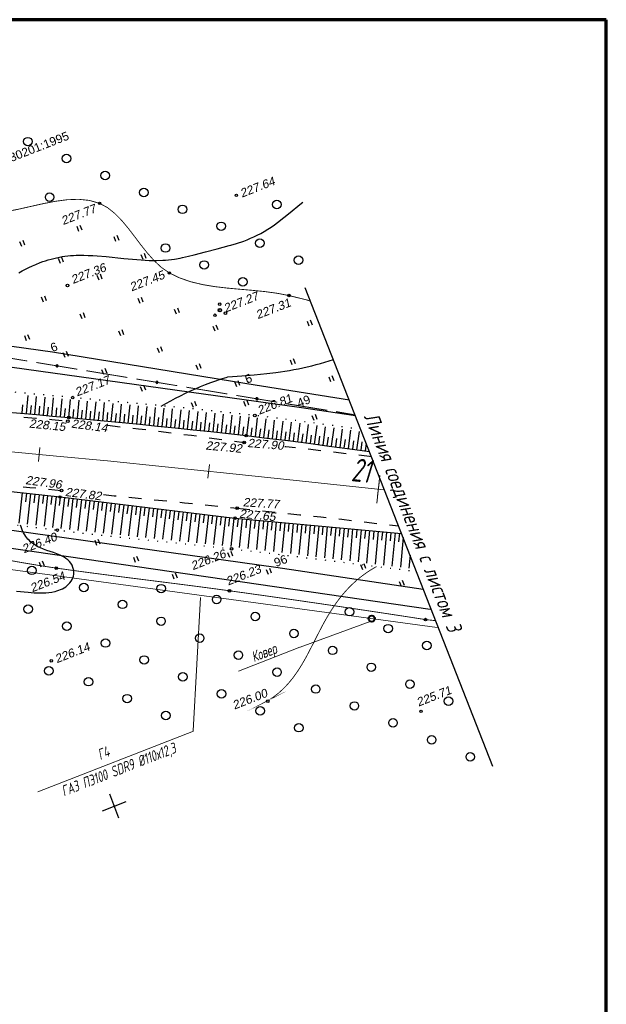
# Model space of a CAD drawing. Header units: millimetres. Extents: x -10 to 1169, y 1 to 1686.
# Tile 203 of 224: x 1098 to 1167, y 1217 to 1332. Entities that reach past the tile are written whole.
import ezdxf
from ezdxf.enums import TextEntityAlignment as Align
from ezdxf.lldxf.tags import DXFTag

# ---------------------------------------------------------------- set-up
doc = ezdxf.new("R2010")
doc.units = ezdxf.units.MM
for name, pattern in [('ADOT1', [1, 0, -1]), ('AHIDDEN1', [2, 0.5, -1.5]), ('AHIDDEN2', [3, 1.5, -1.5]), ('CONTI', [0]), ('PHANTOM2', [1.25, 0.625, -0.125, 0.125, -0.125, 0.125, -0.125])]:
    doc.linetypes.add(name, pattern=pattern)
for name, color, linetype in [('CONTURS', 7, 'Continuous'), ('COORDS', 7, 'Continuous'), ('GPR_PICK', 7, 'Continuous'), ('IZOLINES', 32, 'Continuous'), ('PDIGIT', 170, 'Continuous'), ('PICKETS', 7, 'Continuous'), ('Листы', 7, 'Continuous'), ('ОБЪЕКТЫ_АВТОДОРОГ', 7, 'Continuous'), ('УЧАСТКИ', 7, 'Continuous')]:
    doc.layers.add(name, color=color, linetype=linetype)
doc.layers.add('СВЯЗЬ', color=170, linetype='Связь', lineweight=30)
doc.styles.add('GPR', font='isocpeui.ttf', dxfattribs={"width": 0.8})
doc.styles.get("Standard").update_dxf_attribs({"font": 'arial.ttf'})
tags = doc.linetypes.add('газ', pattern='A,42.7,-5.08,["Г",Standard,S=2.54,R=0,X=-2.54,Y=-1.27],-3.81', length=51.59).pattern_tags.tags
tags[6] = DXFTag(74, 10)
doc.linetypes.add('Связь', pattern='A,12.5,[130,ltypeshp.shx,S=1,R=-30,X=0,Y=0.9],1,[130,ltypeshp.shx,S=1,R=-30,X=0,Y=0.9],1,[130,ltypeshp.shx,S=1,R=-30,X=0,Y=0.9],4.5', length=19)

# ---------------------------------------------------------------- blocks, each defined once
blk = doc.blocks.new('401')
at = {"layer": 'CONTURS'}
for p, q in [((0, 0), (0, 1.2)), ((0.8, 0), (0.8, 1.2))]:
    blk.add_line(p, q, dxfattribs=at)
blk = doc.blocks.new('372')
at = {"layer": 'CONTURS'}
blk.add_circle((0, 0), 1, dxfattribs=at)
blk = doc.blocks.new('394')
at = {"layer": 'CONTURS', "color": 7, "linetype": 'Continuous'}
for centre, radius in [((0.03, 0.04), 0.4), ((0.52, 1.35), 0.3), ((-1.46, -0.66), 0.3), ((1, -1.11), 0.3)]:
    blk.add_circle(centre, radius, dxfattribs=at)
blk = doc.blocks.new('133')
at = {"layer": 'CONTURS', "color": 7, "linetype": 'Continuous', "const_width": 0.2}
for points in [[(-11, 0), (-2, 0)], [(0, 0), (9, 0)]]:
    blk.add_lwpolyline(points, dxfattribs=at)
at = {"layer": 'CONTURS', "color": 7, "linetype": 'Continuous', "const_width": 0.5}
blk.add_lwpolyline([(-6.79, 0, 1), (-6.29, 0, 1)], format="xyb", close=True, dxfattribs=at)
blk = doc.blocks.new('пкк')
at = {"layer": 'ОБЪЕКТЫ_АВТОДОРОГ', "lineweight": 15, "ltscale": 200}
blk.add_line((-0.011, -0.822), (-0.008, 0.805), dxfattribs=at)
blk = doc.blocks.new('пк')
at = {"layer": 'ОБЪЕКТЫ_АВТОДОРОГ', "linetype": 'Continuous', "lineweight": 25, "xscale": 2, "yscale": 2, "zscale": 2}
blk.add_blockref('пкк', (0, 0.01), dxfattribs=at)

msp = doc.modelspace()

# ---------------------------------------------------------------- linework, layer by layer
at = {"linetype": 'Continuous', "lineweight": 40}
msp.add_circle((1139.57087, 1262.08094), 0.36213, dxfattribs=at)
at = {"layer": 'CONTURS', "lineweight": -2}
for p, q in [((1099.07311, 1286.1144), (1099.2627, 1288.22886)), ((1100.06908, 1286.02478), (1100.25996, 1288.13814)), ((1101.06495, 1285.93399), (1101.25752, 1288.04678)), ((1102.0608, 1285.84291), (1102.25472, 1287.95516)), ((1103.05652, 1285.75052), (1103.25225, 1287.86284)), ((1104.05223, 1285.65799), (1104.24947, 1287.7703)), ((1105.04785, 1285.56446), (1105.24612, 1287.67801)), ((1106.04346, 1285.47094), (1106.24265, 1287.58579)), ((1107.03901, 1285.37668), (1107.23948, 1287.49408)), ((1108.03455, 1285.28236), (1108.23627, 1287.40271)), ((1109.03001, 1285.1871), (1109.23348, 1287.31133)), ((1098.5751, 1286.159), (1098.664, 1287.15504)), ((1099.5711, 1286.06959), (1099.66072, 1287.06557)), ((1100.56702, 1285.97938), (1100.65738, 1286.97529)), ((1101.56288, 1285.88845), (1101.65397, 1286.88429)), ((1102.55866, 1285.79672), (1102.6505, 1286.79249)), ((1103.55438, 1285.70426), (1103.64699, 1286.69996)), ((1104.55004, 1285.61123), (1104.64323, 1286.60688)), ((1105.54566, 1285.5177), (1105.63924, 1286.51331)), ((1106.54124, 1285.42381), (1106.63525, 1286.41938)), ((1107.53678, 1285.32952), (1107.63126, 1286.32505)), ((1108.53228, 1285.23473), (1108.62731, 1286.23021)), ((1110.02544, 1285.09165), (1110.23058, 1287.22001)), ((1111.02077, 1284.99511), (1111.22817, 1287.12838)), ((1112.01606, 1284.89817), (1112.22553, 1287.0363)), ((1113.01124, 1284.80006), (1113.22347, 1286.94386)), ((1114.00635, 1284.7013), (1114.22102, 1286.85021)), ((1115.00134, 1284.60135), (1115.21927, 1286.75639)), ((1115.99623, 1284.50042), (1116.21694, 1286.66039)), ((1116.99101, 1284.39834), (1117.2154, 1286.56431)), ((1117.98564, 1284.2949), (1118.21315, 1286.46544)), ((1118.98017, 1284.19042), (1119.21173, 1286.36619)), ((1119.97451, 1284.08412), (1120.20949, 1286.26398)), ((1120.96875, 1283.97696), (1121.20811, 1286.16077)), ((1109.52772, 1285.13938), (1109.62337, 1286.13479)), ((1110.5231, 1285.04338), (1110.61946, 1286.03872)), ((1111.51841, 1284.94664), (1111.61555, 1285.94191)), ((1112.51365, 1284.84912), (1112.61166, 1285.8443)), ((1113.50879, 1284.75068), (1113.60775, 1285.74577)), ((1114.50384, 1284.65133), (1114.60385, 1285.64631)), ((1115.49879, 1284.55089), (1115.59992, 1285.54576)), ((1116.49362, 1284.44938), (1116.59597, 1285.44413)), ((1117.48833, 1284.34662), (1117.59197, 1285.34124)), ((1118.48291, 1284.24266), (1118.58794, 1285.23713)), ((1119.47734, 1284.13727), (1119.58384, 1285.13159)), ((1120.47163, 1284.03054), (1120.57969, 1285.02468)), ((1121.96273, 1283.86746), (1122.20581, 1286.05464)), ((1122.95665, 1283.75733), (1123.20438, 1285.94666)), ((1123.95024, 1283.64429), (1124.20197, 1285.83602)), ((1124.94379, 1283.53084), (1125.20043, 1285.72246)), ((1125.93683, 1283.41312), (1126.19703, 1285.60664)), ((1126.92988, 1283.2954), (1127.1932, 1285.48643)), ((1127.92254, 1283.17447), (1128.19113, 1285.366)), ((1128.91497, 1283.05168), (1129.18699, 1285.23898)), ((1129.90731, 1282.92813), (1130.18352, 1285.1118)), ((1121.46574, 1283.92221), (1121.57545, 1284.91617)), ((1122.45969, 1283.81239), (1122.57114, 1284.80617)), ((1123.45345, 1283.70081), (1123.56672, 1284.69437)), ((1124.44701, 1283.58757), (1124.56222, 1284.58091)), ((1125.44031, 1283.47198), (1125.55736, 1284.46511)), ((1126.43336, 1283.35426), (1126.55191, 1284.34721)), ((1127.42621, 1283.23493), (1127.54669, 1284.22765)), ((1128.41876, 1283.11307), (1128.54128, 1284.10554)), ((1129.41114, 1282.9899), (1129.53559, 1283.98213)), ((1130.40326, 1282.8646), (1130.5294, 1283.85661)), ((1130.89921, 1282.80108), (1131.17789, 1284.98134)), ((1131.8911, 1282.67403), (1132.17171, 1284.84881)), ((1132.88267, 1282.54445), (1133.16638, 1284.71502)), ((1133.87412, 1282.41393), (1134.15962, 1284.57805)), ((1134.86547, 1282.28268), (1135.15316, 1284.44104)), ((1135.85656, 1282.14949), (1136.14515, 1284.30134)), ((1136.84765, 1282.01629), (1137.1368, 1284.1613)), ((1137.83853, 1281.88155), (1138.12874, 1284.02015)), ((1131.39515, 1282.73755), (1131.52253, 1283.72941)), ((1132.38689, 1282.60924), (1132.51567, 1283.60091)), ((1133.3784, 1282.47919), (1133.50859, 1283.47068)), ((1134.36979, 1282.34831), (1134.50125, 1283.33963)), ((1135.36101, 1282.21608), (1135.49354, 1283.20726)), ((1136.3521, 1282.08289), (1136.48536, 1283.07397)), ((1137.34309, 1281.94892), (1137.47712, 1282.9399)), ((1138.33395, 1281.81402), (1138.4687, 1282.8049)), ((1138.82936, 1281.74648), (1138.94951, 1282.628)), ((1098.57587, 1276.82963), (1098.18531, 1273.28054)), ((1099.07293, 1276.77543), (1098.9633, 1275.78146)), ((1099.56998, 1276.72123), (1099.17557, 1273.15333)), ((1100.06704, 1276.66703), (1099.9568, 1275.67313)), ((1100.56409, 1276.61284), (1100.16518, 1273.02833)), ((1101.06114, 1276.55864), (1100.94999, 1275.56483)), ((1101.5582, 1276.50444), (1101.15356, 1272.90431)), ((1102.05525, 1276.45024), (1101.94274, 1275.45659)), ((1102.55231, 1276.39604), (1102.14015, 1272.78239)), ((1103.04899, 1276.3386), (1102.93445, 1275.34518)), ((1103.54568, 1276.28115), (1103.12397, 1272.66266)), ((1104.04203, 1276.22083), (1103.92546, 1275.22765)), ((1104.53838, 1276.16051), (1104.11108, 1272.54537)), ((1105.03473, 1276.10019), (1104.91681, 1275.10717)), ((1105.53108, 1276.03987), (1105.10039, 1272.42974)), ((1106.02742, 1275.97955), (1105.90861, 1274.98663)), ((1106.52377, 1275.91923), (1106.09149, 1272.31786)), ((1107.02012, 1275.85891), (1106.90071, 1274.86606)), ((1107.51647, 1275.79859), (1107.08363, 1272.20709)), ((1108.01282, 1275.73826), (1107.89301, 1274.74547)), ((1108.50916, 1275.67794), (1108.07676, 1272.09961)), ((1109.00551, 1275.61762), (1108.88545, 1274.62486)), ((1109.50186, 1275.5573), (1109.07039, 1271.99276)), ((1109.99821, 1275.49698), (1109.87798, 1274.50424)), ((1110.49456, 1275.43666), (1110.06462, 1271.8885)), ((1110.9909, 1275.37634), (1110.87058, 1274.38361)), ((1111.48725, 1275.31602), (1111.05909, 1271.78454)), ((1111.9836, 1275.2557), (1111.86323, 1274.26297)), ((1112.47995, 1275.19538), (1112.05395, 1271.68229)), ((1112.9763, 1275.13506), (1112.85593, 1274.14233)), ((1113.47264, 1275.07474), (1113.04896, 1271.58011)), ((1113.96899, 1275.01441), (1113.84867, 1274.02168)), ((1114.46534, 1274.95409), (1114.04424, 1271.47863)), ((1114.96169, 1274.89377), (1114.84147, 1273.90103)), ((1115.45804, 1274.83345), (1115.03971, 1271.37711)), ((1115.95438, 1274.77313), (1115.83434, 1273.78036)), ((1116.45073, 1274.71281), (1116.03542, 1271.27512)), ((1116.94708, 1274.65249), (1116.82731, 1273.65969)), ((1117.44343, 1274.59217), (1117.03154, 1271.17309)), ((1117.93978, 1274.53185), (1117.82043, 1273.539)), ((1118.43613, 1274.47153), (1118.02805, 1271.06929)), ((1118.93247, 1274.41121), (1118.81377, 1273.41828)), ((1119.42882, 1274.35089), (1119.02544, 1270.9654)), ((1119.92517, 1274.29057), (1119.80744, 1273.29752)), ((1120.42152, 1274.23024), (1120.02382, 1270.85856)), ((1120.91787, 1274.16992), (1120.80161, 1273.1767)), ((1121.41421, 1274.1096), (1121.02416, 1270.75133)), ((1121.91056, 1274.04928), (1121.79652, 1273.05581)), ((1122.40691, 1273.98896), (1122.02702, 1270.63996)), ((1122.90326, 1273.92864), (1122.79254, 1272.93479)), ((1123.39961, 1273.86832), (1123.03428, 1270.52765)), ((1123.89734, 1273.82079), (1123.79163, 1272.82639)), ((1124.39508, 1273.77325), (1124.04784, 1270.41102)), ((1124.893, 1273.72777), (1124.79227, 1272.73286)), ((1125.39093, 1273.68229), (1125.05474, 1270.29461)), ((1125.88886, 1273.63682), (1125.79143, 1272.64157)), ((1126.38679, 1273.59134), (1126.05711, 1270.17742)), ((1126.88471, 1273.54586), (1126.78947, 1272.5504)), ((1127.38264, 1273.50038), (1127.05641, 1270.05919)), ((1127.88057, 1273.4549), (1127.78677, 1272.45931)), ((1128.3785, 1273.40942), (1128.05373, 1269.94103)), ((1128.87642, 1273.36394), (1128.78358, 1272.36826)), ((1129.37435, 1273.31846), (1129.04955, 1269.82102)), ((1129.87228, 1273.27299), (1129.78006, 1272.27725)), ((1130.37021, 1273.22751), (1130.04449, 1269.70112)), ((1130.86813, 1273.18203), (1130.77632, 1272.18625)), ((1131.36606, 1273.13655), (1131.03873, 1269.58016)), ((1131.86399, 1273.09107), (1131.77244, 1272.09527)), ((1132.36191, 1273.04559), (1132.03251, 1269.45869)), ((1132.85984, 1273.00011), (1132.76845, 1272.0043)), ((1133.35777, 1272.95464), (1133.02596, 1269.33695)), ((1133.8557, 1272.90916), (1133.76439, 1271.91333)), ((1134.35362, 1272.86368), (1134.0191, 1269.21433)), ((1134.85155, 1272.8182), (1134.76027, 1271.82238)), ((1135.34948, 1272.77272), (1135.01205, 1269.09174)), ((1135.84741, 1272.72724), (1135.75609, 1271.73142)), ((1136.34533, 1272.68176), (1136.00473, 1268.96857)), ((1136.84326, 1272.63629), (1136.75186, 1271.64047)), ((1137.34119, 1272.59081), (1136.99717, 1268.8453)), ((1137.83912, 1272.54533), (1137.74755, 1271.54953)), ((1138.33704, 1272.49985), (1137.98928, 1268.72197)), ((1138.83497, 1272.45437), (1138.74315, 1271.4586)), ((1139.3329, 1272.40889), (1138.98092, 1268.59855)), ((1139.83083, 1272.36341), (1139.7386, 1271.36768)), ((1140.32875, 1272.31794), (1139.97191, 1268.47522)), ((1140.82668, 1272.27246), (1140.73385, 1271.27677)), ((1141.32461, 1272.22698), (1140.96196, 1268.35224)), ((1141.82254, 1272.1815), (1141.72881, 1271.1859)), ((1142.32046, 1272.13602), (1141.95056, 1268.22944)), ((1142.81839, 1272.09054), (1142.72332, 1271.09507)), ((1143.27081, 1271.57264), (1142.93704, 1268.10731)), ((1144.07207, 1269.52275), (1143.92031, 1267.9859))]:
    msp.add_line(p, q, dxfattribs=at)
at = {"layer": 'CONTURS', "color": 7, "linetype": 'Continuous'}
for p, q in [((1134.3528, 1286.49319), (1129.55586, 1287.28352)), ((1137.6511, 1285.94977), (1135.41878, 1286.31756))]:
    msp.add_line(p, q, dxfattribs=at)
at = {"layer": 'CONTURS', "color": 1, "linetype": 'газ', "lineweight": 15}
msp.add_line((1092.28999, 1268.52277), (1147.24079, 1261.02671), dxfattribs=at)
at = {"layer": 'CONTURS', "color": 0, "linetype": 'CONTI', "lineweight": 15}
for p, q in [((1118.6338, 1248.91835), (1119.50152, 1264.55477)), ((1139.40077, 1261.76049), (1131.1803, 1258.74646)), ((1131.16266, 1258.74523), (1123.95701, 1255.9287)), ((1118.67594, 1248.89665), (1100.39846, 1241.75237))]:
    msp.add_line(p, q, dxfattribs=at)
at = {"layer": 'CONTURS', "linetype": 'AHIDDEN1', "const_width": 0.1, "flags": 128}
for points in [[(1070.79201, 1313.88898), (1070.80009, 1313.87822), (1071.03448, 1313.6429), (1071.30514, 1313.43865), (1071.60593, 1313.26071), (1071.93071, 1313.10434), (1072.27332, 1312.96476), (1072.62762, 1312.83722), (1072.98747, 1312.71696), (1073.3467, 1312.59922), (1073.69919, 1312.47924), (1074.03877, 1312.35226), (1074.82529, 1312.05778), (1075.62418, 1311.7941), (1076.43358, 1311.55777), (1077.25161, 1311.34536), (1078.0764, 1311.15342), (1078.90608, 1310.97852), (1079.73877, 1310.81723), (1080.5726, 1310.6661), (1081.40571, 1310.5217), (1082.23621, 1310.38059), (1083.38905, 1310.19826), (1084.54777, 1310.04061), (1085.71132, 1309.90639), (1086.87862, 1309.79436), (1088.04861, 1309.70327), (1089.22022, 1309.63187), (1090.3924, 1309.57892), (1091.56407, 1309.54317), (1092.73417, 1309.52337), (1093.90165, 1309.51828), (1095.29819, 1309.59779), (1096.72472, 1309.80304), (1098.16829, 1310.09069), (1099.61597, 1310.41738), (1101.05482, 1310.73975), (1102.47189, 1311.01443), (1103.85424, 1311.19808), (1105.18894, 1311.24734), (1106.46305, 1311.11885), (1107.66361, 1310.76924), (1108.59135, 1310.26865), (1109.44772, 1309.58789), (1110.25034, 1308.76827), (1111.0168, 1307.85106), (1111.76471, 1306.87756), (1112.51166, 1305.88906), (1113.27526, 1304.92684), (1114.07311, 1304.03219), (1114.92282, 1303.2464), (1115.84197, 1302.61076), (1117.07043, 1302.01789), (1118.37437, 1301.57225), (1119.74002, 1301.24596), (1121.15362, 1301.01115), (1122.60138, 1300.83995), (1124.06955, 1300.70447), (1125.54435, 1300.57685), (1127.01201, 1300.42919), (1128.45877, 1300.23364), (1129.87086, 1299.96231), (1131.80672, 1299.4849), (1132.34814, 1299.3351)], [(1065.97224, 1270.74897), (1067.7164, 1270.88769), (1069.4587, 1270.99988), (1071.19914, 1271.08554), (1072.93771, 1271.14468), (1074.67441, 1271.17729), (1076.40925, 1271.18337), (1078.14222, 1271.16292), (1079.87333, 1271.11594), (1081.60257, 1271.04244), (1083.32995, 1270.94241), (1085.26412, 1270.7818), (1087.1939, 1270.56162), (1089.12017, 1270.29309), (1091.0438, 1269.98744), (1092.96567, 1269.6559), (1094.88665, 1269.30967), (1096.80761, 1268.95999), (1098.72944, 1268.61808), (1100.65301, 1268.29516), (1102.57919, 1268.00246), (1104.60729, 1267.72003), (1106.63676, 1267.44724), (1108.66728, 1267.18189), (1110.69853, 1266.92173), (1112.7302, 1266.66454), (1114.76199, 1266.40809), (1116.79357, 1266.15015), (1118.82463, 1265.88851), (1120.85487, 1265.62092), (1122.88396, 1265.34517), (1125.18733, 1265.02461), (1127.49016, 1264.70022), (1129.79247, 1264.37199), (1132.09424, 1264.03994), (1134.39549, 1263.70406), (1136.6962, 1263.36435), (1138.99638, 1263.0208), (1141.29602, 1262.67343), (1143.59514, 1262.32223), (1145.89372, 1261.96719)], [(1145.89372, 1261.96719), (1147.07593, 1261.83786)]]:
    msp.add_lwpolyline(points, dxfattribs=at)
at = {"layer": 'CONTURS', "linetype": 'ADOT1', "flags": 128}
for points in [[(1138.31719, 1284.24568), (1137.66099, 1284.33974), (1135.30539, 1284.67242), (1132.94888, 1284.99737), (1130.59113, 1285.31181), (1128.23181, 1285.6129), (1125.87059, 1285.89785), (1123.7374, 1286.14048), (1121.60279, 1286.37131), (1119.46696, 1286.59205), (1117.33014, 1286.80442), (1115.19255, 1287.01011), (1113.0544, 1287.21082), (1110.9159, 1287.40828), (1108.77728, 1287.60417), (1106.63875, 1287.8002), (1104.50052, 1287.99808), (1102.5523, 1288.17887), (1100.60391, 1288.35789), (1098.65536, 1288.53513), (1096.70665, 1288.71062), (1094.75777, 1288.88433), (1092.80872, 1289.05628), (1090.85951, 1289.22645), (1088.91014, 1289.39486), (1086.9606, 1289.5615), (1085.01089, 1289.72638)], [(1083.85109, 1275.02317), (1085.734, 1274.74398), (1087.61754, 1274.46989), (1089.5017, 1274.20088), (1091.38647, 1273.93696), (1093.27187, 1273.67813), (1095.15788, 1273.42439), (1097.04452, 1273.17573), (1098.93177, 1272.93217), (1100.81964, 1272.6937), (1102.70813, 1272.46031), (1104.74861, 1272.21787), (1106.79053, 1271.98737), (1108.83358, 1271.76626), (1110.87745, 1271.55193), (1112.92185, 1271.34182), (1114.96645, 1271.13334), (1117.01095, 1270.92393), (1119.05504, 1270.71099), (1121.09842, 1270.49194), (1123.14077, 1270.26422), (1125.54697, 1269.98608), (1127.95242, 1269.70152), (1130.35728, 1269.41171), (1132.76167, 1269.11781), (1135.16572, 1268.82099), (1137.56957, 1268.52241), (1139.97335, 1268.22323), (1142.3772, 1267.92463), (1144.78125, 1267.62776), (1144.81437, 1267.62371)]]:
    msp.add_lwpolyline(points, dxfattribs=at)
at = {"layer": 'CONTURS', "linetype": 'AHIDDEN2', "flags": 128}
for points in [[(1089.80997, 1286.43358), (1090.78405, 1286.3628), (1092.66529, 1286.22141), (1094.54611, 1286.07467), (1096.42641, 1285.92193), (1098.30607, 1285.76252), (1100.18497, 1285.59577), (1102.06299, 1285.42101), (1103.94002, 1285.2376), (1104.13778, 1285.21737)], [(1108.59371, 1284.7485), (1110.1525, 1284.57586), (1112.22157, 1284.33793), (1114.28976, 1284.09132), (1116.35707, 1283.83604), (1118.42351, 1283.57208), (1120.48906, 1283.29945), (1122.55374, 1283.01814), (1124.61755, 1282.72816)], [(1124.75688, 1282.71379), (1124.61755, 1282.72816)], [(1139.56156, 1281.06216), (1139.3118, 1281.0928), (1136.86536, 1281.38498), (1134.41788, 1281.66931), (1131.96936, 1281.94579), (1129.5198, 1282.21443), (1129.38405, 1282.22887)], [(1089.71661, 1278.40402), (1090.17304, 1278.36211), (1092.03414, 1278.18739), (1093.89498, 1278.00962), (1095.75561, 1277.82955), (1097.6161, 1277.64789), (1099.47651, 1277.4654), (1101.33688, 1277.2828), (1103.19729, 1277.10084), (1103.39737, 1277.08126)], [(1108.09871, 1276.61895), (1109.37542, 1276.49238), (1111.43453, 1276.2869), (1113.49352, 1276.08009), (1115.55238, 1275.87194), (1117.6111, 1275.66247), (1119.6697, 1275.45167), (1121.72817, 1275.23954), (1123.7865, 1275.02608)], [(1123.7865, 1275.02608), (1126.24365, 1274.7802), (1128.69994, 1274.52744), (1131.15535, 1274.26778), (1133.6099, 1274.00124), (1136.06359, 1273.7278), (1138.5164, 1273.44747), (1140.96835, 1273.16026), (1142.73302, 1272.94851)]]:
    msp.add_lwpolyline(points, dxfattribs=at)
at = {"layer": 'CONTURS', "linetype": 'Continuous', "flags": 128}
msp.add_lwpolyline([(1096.47784, 1286.34517), (1098.36944, 1286.17772), (1100.26079, 1286.00753), (1102.15187, 1285.83458), (1104.0427, 1285.65889), (1106.1257, 1285.46321), (1108.20864, 1285.26587), (1110.29141, 1285.06614), (1112.3739, 1284.86332), (1114.456, 1284.65667), (1116.53762, 1284.4455), (1118.61863, 1284.22907), (1120.69894, 1284.00668), (1122.77844, 1283.7776), (1124.85701, 1283.54113), (1127.29322, 1283.25233), (1129.728, 1282.95109), (1132.16156, 1282.63939), (1134.59412, 1282.31915), (1137.02591, 1281.99233), (1139.32023, 1281.67956)], dxfattribs=at)
at = {"layer": 'CONTURS', "linetype": 'Continuous'}
msp.add_lwpolyline([(1084.65836, 1278.34716), (1103.01918, 1276.34514), (1123.53694, 1273.85163), (1143.07763, 1272.06686)], dxfattribs=at)
at = {"layer": 'COORDS', "lineweight": -2}
for p, q in [((1109.93316, 1238.69559), (1108.841, 1241.48973)), ((1107.99001, 1239.54658), (1110.78415, 1240.63874))]:
    msp.add_line(p, q, dxfattribs=at)
at = {"layer": 'IZOLINES'}
for points in [[(1123.03463, 1305.85183), (1123.7155, 1306.05648), (1124.5579, 1306.3466), (1124.96662, 1306.50354), (1125.37096, 1306.67115), (1125.76731, 1306.84872), (1126.15726, 1307.03745), (1126.15792, 1307.03594), (1126.57248, 1307.25484), (1126.9803, 1307.48567), (1127.38042, 1307.72928), (1127.77294, 1307.98467), (1128.15824, 1308.25063), (1128.53693, 1308.52577), (1129.27769, 1309.09753), (1130.00319, 1309.68832), (1131.16126, 1310.65236), (1131.15696, 1310.65009), (1131.49443, 1310.92636), (1131.49618, 1310.92779)], [(1098.16814, 1302.63535), (1098.56652, 1302.84622), (1098.96795, 1303.05113), (1099.37287, 1303.2489), (1099.78169, 1303.43831), (1100.1947, 1303.61813), (1100.69307, 1303.81833), (1100.69758, 1303.82005), (1100.69758, 1303.82005), (1100.69758, 1303.82005), (1100.69758, 1303.82005), (1100.69759, 1303.82005), (1100.69812, 1303.81959), (1101.01124, 1303.93593), (1101.32707, 1304.04445), (1101.64537, 1304.1453), (1101.96602, 1304.23807), (1102.28889, 1304.32242), (1102.61382, 1304.39809), (1102.9406, 1304.46489), (1103.26898, 1304.52274), (1103.59871, 1304.57167), (1103.92955, 1304.6118), (1104.26123, 1304.6434), (1104.59351, 1304.66681), (1104.92619, 1304.68246), (1105.288, 1304.69127), (1105.28618, 1304.69094), (1105.80853, 1304.69038), (1106.33054, 1304.6755), (1106.85201, 1304.64896), (1107.37287, 1304.61305), (1108.41287, 1304.52154), (1110.49002, 1304.3086), (1111.50548, 1304.21218), (1112.52229, 1304.13359), (1113.4821, 1304.0851), (1113.93864, 1304.07393), (1114.38162, 1304.07237), (1114.37753, 1304.07164), (1115.06281, 1304.092), (1115.40482, 1304.11396), (1115.74602, 1304.14498), (1116.08617, 1304.18524), (1116.42508, 1304.23425), (1117.09887, 1304.35465), (1117.39844, 1304.41631), (1117.40128, 1304.41692), (1117.40128, 1304.41692), (1117.40128, 1304.41692), (1117.40128, 1304.41692), (1117.40128, 1304.41692), (1117.40129, 1304.41692), (1117.4013, 1304.41692), (1117.40168, 1304.41738), (1118.07818, 1304.57033), (1118.75135, 1304.73703), (1120.0922, 1305.09148), (1121.4319, 1305.45022), (1122.86902, 1305.8135), (1122.86347, 1305.81247), (1123.03463, 1305.85183)], [(1122.70968, 1290.41425), (1124.33289, 1290.54744), (1124.333, 1290.54745), (1124.33322, 1290.54747), (1124.33332, 1290.54649), (1125.79687, 1290.67341), (1126.53166, 1290.74335), (1127.26924, 1290.82069), (1127.27081, 1290.82086), (1127.27068, 1290.82041), (1128.33312, 1290.94876), (1128.86323, 1291.02135), (1129.39237, 1291.10045), (1129.92038, 1291.18652), (1130.4471, 1291.27996), (1130.97236, 1291.38108), (1131.49598, 1291.49009), (1132.01783, 1291.60711), (1132.53775, 1291.73218), (1133.05564, 1291.86525), (1133.5714, 1292.00617), (1134.08497, 1292.15472), (1134.59633, 1292.31058), (1135.10165, 1292.47214)], [(1114.88504, 1286.9775), (1115.44391, 1287.29921), (1116.00682, 1287.61371), (1116.57443, 1287.91952), (1117.14696, 1288.21585), (1117.72453, 1288.50205), (1118.30719, 1288.77755), (1118.89493, 1289.04182), (1119.4877, 1289.29435), (1120.08543, 1289.53462), (1120.68802, 1289.7621), (1121.29534, 1289.97626), (1121.90723, 1290.1766), (1122.52346, 1290.36272), (1122.70968, 1290.41425)], [(1097.89672, 1265.30574), (1099.27759, 1265.17467), (1099.96867, 1265.11865), (1100.31477, 1265.10003), (1100.66113, 1265.09054), (1101.00745, 1265.09238), (1101.3532, 1265.10782), (1101.69755, 1265.13917), (1102.03933, 1265.18879), (1102.42821, 1265.2718), (1102.43266, 1265.27296), (1102.43267, 1265.27296), (1102.43263, 1265.27219), (1102.65319, 1265.33502), (1102.87027, 1265.40828), (1103.08268, 1265.49337), (1103.28928, 1265.59094), (1103.48875, 1265.7016), (1103.67951, 1265.82583), (1103.85976, 1265.96402), (1104.02741, 1266.1163), (1104.18015, 1266.28256), (1104.31542, 1266.46224), (1104.43054, 1266.65431), (1104.52288, 1266.8571), (1104.59006, 1267.06825), (1104.63029, 1267.28481), (1104.64259, 1267.50337), (1104.62558, 1267.73048), (1104.62497, 1267.73472), (1104.62496, 1267.73473), (1104.62496, 1267.73473), (1104.62496, 1267.73474), (1104.62553, 1267.73465), (1104.57345, 1267.97227), (1104.48745, 1268.20703), (1104.48517, 1268.21211), (1104.48517, 1268.21211), (1104.48435, 1268.21202), (1104.42504, 1268.33451), (1104.35693, 1268.45206), (1104.28141, 1268.56473), (1104.11138, 1268.77424), (1103.92001, 1268.9628), (1103.71172, 1269.13106), (1103.49022, 1269.2803), (1103.25861, 1269.41228), (1103.0194, 1269.52919), (1102.82236, 1269.61421), (1102.62698, 1269.69086), (1102.62803, 1269.69087), (1102.24549, 1269.82572), (1101.47511, 1270.08), (1101.09362, 1270.21733), (1100.71919, 1270.37175), (1100.35606, 1270.54945), (1100.0093, 1270.75513), (1099.84354, 1270.86954), (1099.68387, 1270.99199), (1099.53095, 1271.12245), (1099.38541, 1271.26078), (1099.24781, 1271.40669), (1099.1186, 1271.55979), (1098.99813, 1271.71956), (1098.88661, 1271.88545), (1098.73138, 1272.15382), (1098.7356, 1272.14914), (1098.62081, 1272.38118), (1098.52242, 1272.62023), (1098.44704, 1272.83756), (1098.38502, 1273.04993)]]:
    msp.add_lwpolyline(points, dxfattribs=at)
at = {"layer": 'IZOLINES', "const_width": 0.1}
msp.add_lwpolyline([(1127.30216, 1252.4171), (1127.36515, 1252.44982), (1127.28965, 1252.40952), (1127.30369, 1252.41641), (1127.30426, 1252.41671), (1127.30539, 1252.41731), (1127.36463, 1252.45089), (1127.6342, 1252.60798), (1128.15, 1252.95667), (1128.63873, 1253.34066), (1129.10118, 1253.7546), (1129.53784, 1254.19458), (1129.94942, 1254.65725), (1130.33698, 1255.13952), (1130.70203, 1255.63851), (1131.04652, 1256.15151), (1131.37281, 1256.67598), (1131.68359, 1257.20959), (1131.98177, 1257.75023), (1132.55244, 1258.84496), (1133.67511, 1261.04397), (1134.01424, 1261.67118), (1134.36672, 1262.29081), (1134.73561, 1262.90053), (1135.15087, 1263.53831), (1135.15457, 1263.54377), (1135.16198, 1263.55469), (1135.15463, 1263.54376), (1135.41092, 1263.91201), (1135.67624, 1264.27367), (1135.95091, 1264.62812), (1136.23523, 1264.97471), (1136.52938, 1265.3128), (1136.83348, 1265.64175), (1137.14756, 1265.96095), (1137.45748, 1266.2568), (1137.79548, 1266.55927), (1137.8033, 1266.56603), (1137.8033, 1266.56603), (1137.80291, 1266.566), (1138.29726, 1266.97249), (1138.81003, 1267.35453), (1139.34024, 1267.71098), (1139.7252, 1267.94742), (1140.14391, 1268.18495), (1140.1545, 1268.1907), (1140.1545, 1268.1907)], dxfattribs=at)
at = {"layer": 'PICKETS', "color": 7, "lineweight": -2}
for centre in [(1123.70191, 1311.71497), (1107.66361, 1310.76924), (1115.84197, 1302.61076), (1103.89646, 1301.13786), (1129.87086, 1299.96231), (1121.78821, 1298.24278), (1104.50052, 1287.99808), (1103.94002, 1285.2376), (1104.0427, 1285.65889), (1125.87059, 1285.89785), (1124.61755, 1282.72816), (1124.85701, 1283.54113), (1103.19729, 1277.10084), (1103.01918, 1276.34514), (1123.7865, 1275.02608), (1123.53694, 1273.85163), (1102.70813, 1272.46031), (1123.14077, 1270.26422), (1102.57919, 1268.00246), (1122.88396, 1265.34517), (1145.89372, 1261.96719), (1101.99513, 1257.12219), (1127.38149, 1252.40235), (1145.35983, 1251.20854)]:
    msp.add_circle(centre, 0.15, dxfattribs=at)
at = {"layer": 'Листы', "lineweight": 70, "ltscale": 200}
msp.add_lwpolyline([(1167.09237, 1332.30798), (-9.65295, 1332.30798), (-9.65295, 1046.42792), (1167.09237, 1046.42792)], close=True, dxfattribs=at)
at = {"layer": 'ОБЪЕКТЫ_АВТОДОРОГ', "color": 0, "lineweight": 30}
msp.add_line((1131.72604, 1300.92136), (1153.73687, 1244.79691), dxfattribs=at)
at = {"layer": 'ОБЪЕКТЫ_АВТОДОРОГ', "color": 0, "linetype": 'PHANTOM2', "lineweight": 15, "ltscale": 200}
msp.add_lwpolyline([(1097.31628, 1281.64207), (1102.6173, 1281.1451), (1108.60171, 1280.56546), (1115.35068, 1279.89096), (1122.94538, 1279.10946), (1131.46696, 1278.20877), (1140.9966, 1277.17673)], dxfattribs=at)
at = {"layer": 'СВЯЗЬ', "linetype": 'Связь', "lineweight": 30}
msp.add_lwpolyline([(1146.41637, 1263.14375), (1091.87553, 1271.08924), (1069.03704, 1272.80813), (1046.03853, 1270.71967), (1025.33756, 1264.51391), (938.07518, 1229.64794), (821.4805, 1179.84158), (792.13752, 1167.29619), (784.73035, 1160.22506), (779.95347, 1158.7997), (770.75835, 1158.19786), (712.82603, 1132.60797), (670.67828, 1114.17347), (616.9123, 1103.12252), (569.8256, 1099.02841)], dxfattribs=at)
at = {"layer": 'УЧАСТКИ', "color": 6, "linetype": 'Continuous', "lineweight": -2}
for p, q in [((1102.12077, 1293.31992), (1082.5843, 1296.05527)), ((1131.05573, 1286.83912), (1079.97727, 1293.96256)), ((1124.94214, 1289.62458), (1102.12077, 1293.31992)), ((1136.97409, 1287.68179), (1124.94214, 1289.62458)), ((1137.6907, 1285.84845), (1131.05573, 1286.83912)), ((1079.01432, 1275.00078), (1128.34538, 1268.11769)), ((1128.34538, 1268.11769), (1145.62928, 1265.53889))]:
    msp.add_line(p, q, dxfattribs=at)

# ---------------------------------------------------------------- block references
at = {"layer": 'CONTURS', "lineweight": -2}
for name, p, xscale, yscale, zscale, rotation in [('372', (1099.24696, 1318.01286), 0.4999999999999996, 0.4999999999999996, 0.4999999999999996, 21.3494687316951), ('372', (1103.78097, 1316.02723), 0.4999999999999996, 0.4999999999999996, 0.4999999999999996, 21.3494687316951), ('372', (1108.31499, 1314.04161), 0.4999999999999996, 0.4999999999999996, 0.4999999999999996, 21.3494687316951), ('372', (1101.79535, 1311.49322), 0.4999999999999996, 0.4999999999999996, 0.4999999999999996, 21.3494687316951), ('372', (1112.849, 1312.05598), 0.4999999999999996, 0.4999999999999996, 0.4999999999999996, 21.3494687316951), ('372', (1117.38302, 1310.07035), 0.4999999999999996, 0.4999999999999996, 0.4999999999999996, 21.3494687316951), ('372', (1128.43667, 1310.63312), 0.4999999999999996, 0.4999999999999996, 0.4999999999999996, 21.3494687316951), ('401', (1105.23762, 1307.48734), 0.4999999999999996, 0.4999999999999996, 0.4999999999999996, 21.3494687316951), ('372', (1121.91703, 1308.08473), 0.4999999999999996, 0.4999999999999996, 0.4999999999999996, 21.3494687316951), ('401', (1109.57987, 1306.28158), 0.4999999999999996, 0.4999999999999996, 0.4999999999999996, 21.3494687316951), ('401', (1098.52621, 1305.71882), 0.4999999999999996, 0.4999999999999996, 0.4999999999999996, 21.3494687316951), ('372', (1115.39739, 1305.53634), 0.4999999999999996, 0.4999999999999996, 0.4999999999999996, 21.3494687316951), ('372', (1126.45105, 1306.0991), 0.4999999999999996, 0.4999999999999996, 0.4999999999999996, 21.3494687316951), ('401', (1112.76135, 1304.16933), 0.4999999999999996, 0.4999999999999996, 0.4999999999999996, 21.3494687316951), ('372', (1130.98506, 1304.11348), 0.4999999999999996, 0.4999999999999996, 0.4999999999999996, 21.3494687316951), ('401', (1103.06023, 1303.73319), 0.4999999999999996, 0.4999999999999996, 0.4999999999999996, 21.3494687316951), ('372', (1119.93141, 1303.55071), 0.4999999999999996, 0.4999999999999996, 0.4999999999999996, 21.3494687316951), ('401', (1107.59424, 1301.74756), 0.4999999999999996, 0.4999999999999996, 0.4999999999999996, 21.3494687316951), ('372', (1124.46542, 1301.56509), 0.4999999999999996, 0.4999999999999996, 0.4999999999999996, 21.3494687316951), ('401', (1101.0746, 1299.19917), 0.4999999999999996, 0.4999999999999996, 0.4999999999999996, 21.3494687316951), ('401', (1112.41073, 1299.03927), 0.4999999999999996, 0.4999999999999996, 0.4999999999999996, 21.3494687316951), ('394', (1121.74896, 1298.2254), 0.4999999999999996, 0.4999999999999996, 0.4999999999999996, 21.3494687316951), ('401', (1105.60862, 1297.21355), 0.4999999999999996, 0.4999999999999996, 0.4999999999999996, 21.3494687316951), ('401', (1116.66227, 1297.77631), 0.4999999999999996, 0.4999999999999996, 0.4999999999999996, 21.3494687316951), ('401', (1132.24994, 1296.35345), 0.4999999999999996, 0.4999999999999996, 0.4999999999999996, 21.3494687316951), ('401', (1110.14263, 1295.22792), 0.4999999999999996, 0.4999999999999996, 0.4999999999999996, 21.3494687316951), ('401', (1121.19629, 1295.79069), 0.4999999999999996, 0.4999999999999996, 0.4999999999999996, 21.3494687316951), ('401', (1099.08898, 1294.66516), 0.4999999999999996, 0.4999999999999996, 0.4999999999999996, 21.3494687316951), ('133', (1099.17526, 1292.28897), 0.5401786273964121, 0.5, 0.5401786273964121, 170.6441208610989), ('401', (1103.62299, 1292.67953), 0.4999999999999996, 0.4999999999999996, 0.4999999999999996, 21.3494687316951), ('401', (1114.67665, 1293.2423), 0.4999999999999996, 0.4999999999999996, 0.4999999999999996, 21.3494687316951), ('401', (1119.21066, 1291.25667), 0.4999999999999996, 0.4999999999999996, 0.4999999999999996, 21.3494687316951), ('401', (1130.26432, 1291.81943), 0.4999999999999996, 0.4999999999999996, 0.4999999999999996, 21.3494687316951), ('133', (1110.90111, 1290.35704), 0.5401786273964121, 0.5, 0.5401786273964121, 170.6441208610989), ('401', (1108.15701, 1290.69391), 0.4999999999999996, 0.4999999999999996, 0.4999999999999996, 21.3494687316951), ('401', (1123.74468, 1289.27104), 0.4999999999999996, 0.4999999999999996, 0.4999999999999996, 21.3494687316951), ('401', (1134.79833, 1289.83381), 0.4999999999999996, 0.4999999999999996, 0.4999999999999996, 21.3494687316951), ('401', (1112.69102, 1288.70828), 0.4999999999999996, 0.4999999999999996, 0.4999999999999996, 21.3494687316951), ('133', (1122.62695, 1288.42512), 0.5401786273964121, 0.5, 0.5401786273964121, 170.6441208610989), ('401', (1118.67168, 1286.83173), 0.4999999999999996, 0.4999999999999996, 0.4999999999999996, 21.3494687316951), ('401', (1124.80967, 1286.96175), 0.4999999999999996, 0.4999999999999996, 0.4999999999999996, 21.3494687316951), ('401', (1132.8127, 1285.29979), 0.4999999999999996, 0.4999999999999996, 0.4999999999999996, 21.3494687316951), ('401', (1107.34291, 1270.66188), 0.4999999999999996, 0.4999999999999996, 0.4999999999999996, 21.3494687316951), ('401', (1111.87692, 1268.67625), 0.4999999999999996, 0.4999999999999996, 0.4999999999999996, 21.3494687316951), ('401', (1122.93058, 1269.23902), 0.4999999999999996, 0.4999999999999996, 0.4999999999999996, 21.3494687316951), ('372', (1099.70283, 1267.73587), 0.4999999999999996, 0.4999999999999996, 0.4999999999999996, 21.3494687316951), ('401', (1100.82327, 1268.11349), 0.4999999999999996, 0.4999999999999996, 0.4999999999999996, 21.3494687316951), ('401', (1127.4646, 1267.25339), 0.4999999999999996, 0.4999999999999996, 0.4999999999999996, 21.3494687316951), ('401', (1138.51825, 1267.81615), 0.4999999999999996, 0.4999999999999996, 0.4999999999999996, 21.3494687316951), ('401', (1116.41094, 1266.69063), 0.4999999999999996, 0.4999999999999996, 0.4999999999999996, 21.3494687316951), ('401', (1143.05227, 1265.83053), 0.4999999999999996, 0.4999999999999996, 0.4999999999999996, 21.3494687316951), ('372', (1105.80118, 1265.73815), 0.4999999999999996, 0.4999999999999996, 0.4999999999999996, 21.3494687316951), ('372', (1114.87056, 1265.59402), 0.4999999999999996, 0.4999999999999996, 0.4999999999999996, 21.3494687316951), ('372', (1110.33519, 1263.75252), 0.4999999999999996, 0.4999999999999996, 0.4999999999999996, 21.3494687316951), ('372', (1121.38885, 1264.31528), 0.4999999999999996, 0.4999999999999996, 0.4999999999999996, 21.3494687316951), ('372', (1099.28154, 1263.18976), 0.4999999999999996, 0.4999999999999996, 0.4999999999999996, 21.3494687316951), ('372', (1136.97652, 1262.89242), 0.4999999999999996, 0.4999999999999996, 0.4999999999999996, 21.3494687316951), ('372', (1114.86921, 1261.7669), 0.4999999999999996, 0.4999999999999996, 0.4999999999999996, 21.3494687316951), ('372', (1125.92286, 1262.32966), 0.4999999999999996, 0.4999999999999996, 0.4999999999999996, 21.3494687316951), ('372', (1103.81555, 1261.20413), 0.4999999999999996, 0.4999999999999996, 0.4999999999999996, 21.3494687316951), ('372', (1130.45688, 1260.34403), 0.4999999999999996, 0.4999999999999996, 0.4999999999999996, 21.3494687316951), ('372', (1141.51053, 1260.90679), 0.4999999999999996, 0.4999999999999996, 0.4999999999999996, 21.3494687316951), ('372', (1108.34957, 1259.21851), 0.4999999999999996, 0.4999999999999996, 0.4999999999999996, 21.3494687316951), ('372', (1119.40322, 1259.78127), 0.4999999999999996, 0.4999999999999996, 0.4999999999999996, 21.3494687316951), ('372', (1134.99089, 1258.35841), 0.4999999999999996, 0.4999999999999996, 0.4999999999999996, 21.3494687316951), ('372', (1146.04455, 1258.92117), 0.4999999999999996, 0.4999999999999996, 0.4999999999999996, 21.3494687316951), ('372', (1112.88358, 1257.23288), 0.4999999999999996, 0.4999999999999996, 0.4999999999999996, 21.3494687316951), ('372', (1123.93724, 1257.79564), 0.4999999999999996, 0.4999999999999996, 0.4999999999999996, 21.3494687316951), ('372', (1101.69791, 1255.95205), 0.4999999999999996, 0.4999999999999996, 0.4999999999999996, 21.3494687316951), ('372', (1128.47125, 1255.81002), 0.4999999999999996, 0.4999999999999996, 0.4999999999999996, 21.3494687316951), ('372', (1139.52491, 1256.37278), 0.4999999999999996, 0.4999999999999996, 0.4999999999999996, 21.3494687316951), ('372', (1106.36394, 1254.68449), 0.4999999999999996, 0.4999999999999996, 0.4999999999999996, 21.3494687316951), ('372', (1117.41759, 1255.24725), 0.4999999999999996, 0.4999999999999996, 0.4999999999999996, 21.3494687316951), ('372', (1144.05892, 1254.38715), 0.4999999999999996, 0.4999999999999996, 0.4999999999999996, 21.3494687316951), ('372', (1121.95161, 1253.26163), 0.4999999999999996, 0.4999999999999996, 0.4999999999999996, 21.3494687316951), ('372', (1133.00526, 1253.82439), 0.4999999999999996, 0.4999999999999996, 0.4999999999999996, 21.3494687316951), ('372', (1110.89795, 1252.69887), 0.4999999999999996, 0.4999999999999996, 0.4999999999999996, 21.3494687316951), ('372', (1148.59293, 1252.40153), 0.4999999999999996, 0.4999999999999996, 0.4999999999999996, 21.3494687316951), ('372', (1126.48562, 1251.276), 0.4999999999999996, 0.4999999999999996, 0.4999999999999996, 21.3494687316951), ('372', (1137.53928, 1251.83877), 0.4999999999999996, 0.4999999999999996, 0.4999999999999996, 21.3494687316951), ('372', (1115.43197, 1250.71324), 0.4999999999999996, 0.4999999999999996, 0.4999999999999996, 21.3494687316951), ('372', (1142.07329, 1249.85314), 0.4999999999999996, 0.4999999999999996, 0.4999999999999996, 21.3494687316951), ('372', (1131.01964, 1249.29038), 0.4999999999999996, 0.4999999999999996, 0.4999999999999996, 21.3494687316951), ('372', (1146.60731, 1247.86751), 0.4999999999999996, 0.4999999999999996, 0.4999999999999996, 21.3494687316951), ('372', (1151.14132, 1245.88189), 0.4999999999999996, 0.4999999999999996, 0.4999999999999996, 21.3494687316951)]:
    msp.add_blockref(name, p, dxfattribs=dict(at, xscale=xscale, yscale=yscale, zscale=zscale, rotation=rotation))
at = {"layer": 'ОБЪЕКТЫ_АВТОДОРОГ', "color": 0, "linetype": 'PHANTOM2', "lineweight": 15}
for name, p, rotation in [('пкк', (1100.56583, 1281.33743), 354.6442104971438), ('пкк', (1120.46818, 1279.36436), 354.1248438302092), ('пк', (1140.35566, 1277.24614), 353.8190945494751), ('пкк', (1140.35566, 1277.24614), 353.8190945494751)]:
    msp.add_blockref(name, p, dxfattribs=dict(at, rotation=rotation))

# ---------------------------------------------------------------- texts
at = {"layer": 'GPR_PICK', "style": 'GPR', "width": 0.7}
for s, p in [('Ковер', (1127.17523, 1257.51098)), ('ГАЗ ПЭ100 SDR9 %%C110х12,3', (1110.11629, 1243.80098)), ('Г4', (1108.34253, 1245.73192))]:
    msp.add_text(s, height=1.25, rotation=21.3494687, dxfattribs=at).set_placement(p, align=Align.CENTER)
at = {"layer": 'PDIGIT', "color": 7, "lineweight": -2, "oblique": 10}
for s, rotation, p in [('227.64', 21.3494687, (1124.34962, 1311.43131)), ('227.77', 21.3494687, (1103.38171, 1308.2146)), ('227.36', 21.3494687, (1104.53655, 1301.3076)), ('227.45', 21.3494687, (1111.41514, 1300.44137)), ('227.27', 21.3494687, (1122.43592, 1297.95912)), ('227.31', 21.3494687, (1126.2145, 1297.18131)), ('227.17', 21.3494687, (1105.0131, 1288.11799)), ('226.81', 21.3494687, (1126.3783, 1285.97238)), ('228.15', 354.2859137, (1099.35305, 1284.4848)), ('228.14', 352.4706618, (1104.29323, 1284.48532)), ('227.92', 354.6329844, (1120.05787, 1281.91157)), ('227.90', 355.4085373, (1124.96647, 1282.2001)), ('227.96', 352.2523388, (1098.91672, 1277.85909)), ('227.82', 352.9611932, (1103.57361, 1276.46827)), ('227.77', 356.5284997, (1124.44427, 1275.25159)), ('227.65', 354.5941916, (1124.00509, 1273.91342)), ('226.40', 21.3494687, (1098.79055, 1269.7257)), ('226.26', 21.3494687, (1118.59642, 1267.74463)), ('226.23', 21.3494687, (1122.72792, 1265.94625)), ('226.54', 21.3494687, (1099.74204, 1265.15048)), ('226.14', 21.3494687, (1102.64284, 1256.83853)), ('225.71', 21.3494687, (1145.0579, 1251.74898)), ('226.00', 21.3494687, (1123.46902, 1251.40473))]:
    msp.add_text(s, height=1, rotation=rotation, dxfattribs=at).set_placement(p)
at = {"layer": 'ОБЪЕКТЫ_АВТОДОРОГ', "color": 0, "linetype": 'ByBlock', "style": 'GPR', "width": 0.8}
msp.add_text('Линия соединения с листом 3', height=1.75, rotation=291.3323093, dxfattribs=at).set_placement((1138.63372, 1285.79458))
at = {"layer": 'ОБЪЕКТЫ_АВТОДОРОГ', "style": 'GPR', "width": 0.7}
msp.add_text('21', height=2.722459, rotation=353.8190945, dxfattribs=at).set_placement((1138.22103, 1278.0975), align=Align.CENTER)
at = {"layer": 'УЧАСТКИ', "color": 6, "lineweight": -2}
msp.add_text('59:18:3630201:1995', height=1, rotation=21.3494687, dxfattribs=at).set_placement((1098.0292, 1316.4367), align=Align.MIDDLE_CENTER)
for s, p in [('6', (1102.12077, 1293.31992)), ('6', (1124.94214, 1289.62458)), ('5', (1124.94214, 1289.62458)), ('49', (1131.05573, 1286.83912)), ('96', (1128.34538, 1268.11769))]:
    msp.add_text(s, height=1, rotation=21.3494687, dxfattribs=at).set_placement(p)

doc.saveas('drawing.dxf')
